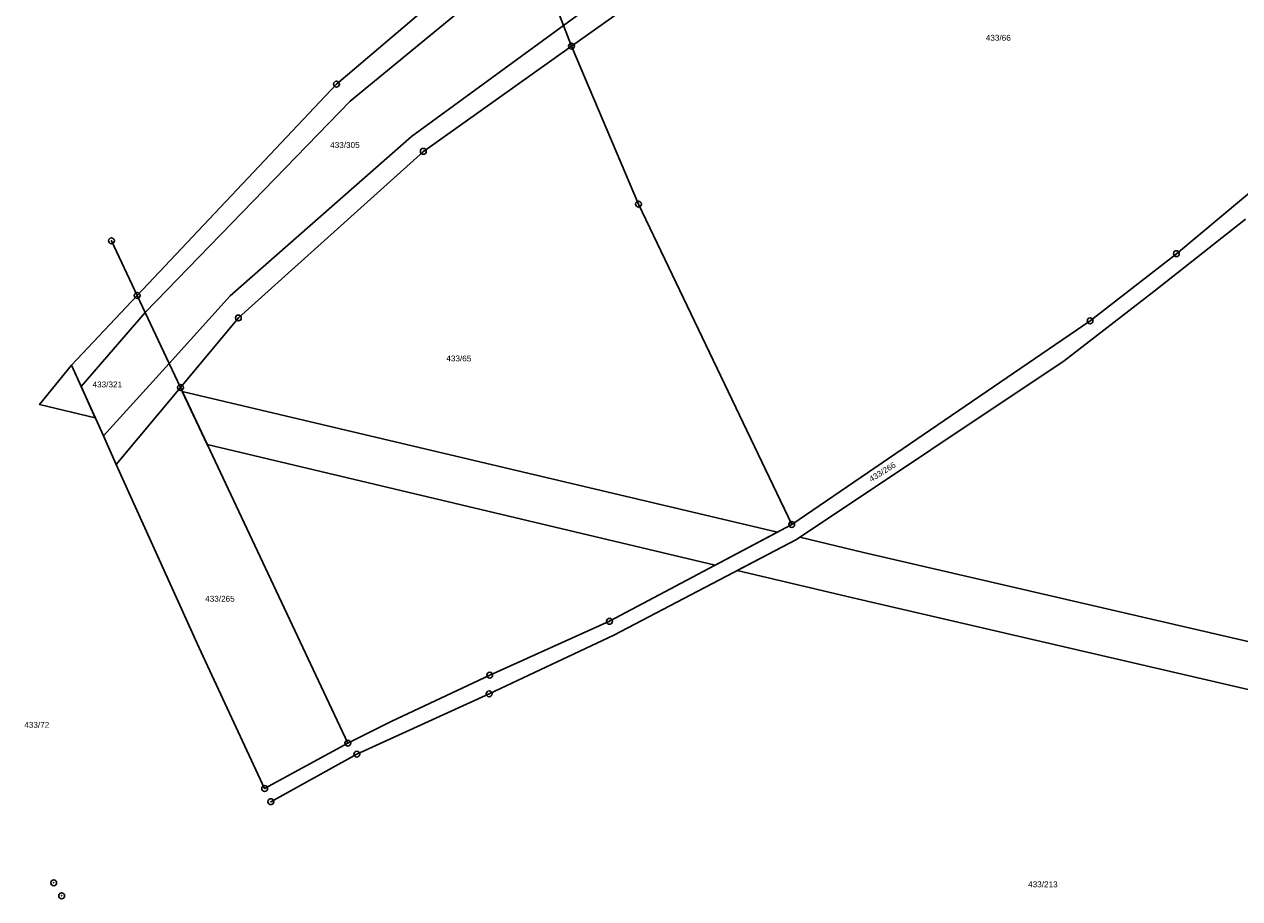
# Model space of a CAD drawing. Header units: metres. Extents: x -747283 to -746243, y -1022515 to -1021544.
# Tile 1 of 43: x -747283 to -747075, y -1022507 to -1022358. Entities that reach past the tile are written whole.
import ezdxf
from ezdxf.enums import TextEntityAlignment as Align

# ---------------------------------------------------------------- set-up
doc = ezdxf.new("R2010")
doc.units = ezdxf.units.M
doc.header["$MEASUREMENT"] = 0
for name, color, linetype in [('105', 251, 'CONTINUOUS'), ('18', 251, 'CONTINUOUS'), ('21800', 251, 'CONTINUOUS'), ('21900', 251, 'CONTINUOUS'), ('21999', 251, 'CONTINUOUS'), ('23700', 251, 'CONTINUOUS')]:
    doc.layers.add(name, color=color, linetype=linetype)
doc.styles.add('Arial', font='arial.ttf', dxfattribs={"height": 1})

# ---------------------------------------------------------------- blocks, each defined once
blk = doc.blocks.new('1_05$21')
at = {"layer": '105', "linetype": 'Continuous'}
for radius in [0.5, 0.0303]:
    blk.add_circle((0, 0), radius, dxfattribs=at)

msp = doc.modelspace()

# ---------------------------------------------------------------- linework, layer by layer
at = {"layer": '21800'}
for p, q in [((-747190.63, -1022358.1), (-747159.84, -1022335.71)), ((-747195.61, -1022345.15), (-747227.07, -1022371.02)), ((-747216.6, -1022377.11), (-747190.63, -1022358.1)), ((-747227.07, -1022371.02), (-747262.1, -1022407.14)), ((-747247.58, -1022404.29), (-747216.6, -1022377.11)), ((-747258, -1022415.87), (-747247.58, -1022404.29)), ((-747273.07, -1022419.76), (-747262.1, -1022407.14)), ((-747269.25, -1022428.23), (-747258, -1022415.87))]:
    msp.add_line(p, q, dxfattribs=at)
at = {"layer": '21900'}
for p, q in [((-747263.47, -1022404.23), (-747267.87, -1022394.89)), ((-747256.08, -1022419.95), (-747267.05, -1022433.11)), ((-747256.08, -1022419.95), (-747227.48, -1022480.73)), ((-747241.69, -1022488.45), (-747227.48, -1022480.73))]:
    msp.add_line(p, q, dxfattribs=at)
for points in [[(-747135.23, -1022326.06), (-747157.96, -1022339.42), (-747189.26, -1022361.65)], [(-747263.47, -1022404.23), (-747229.42, -1022368.13), (-747197.29, -1022340.8)], [(-747151.62, -1022443.37), (-747100.64, -1022408.57), (-747085.89, -1022397.1), (-747070.96, -1022384.65), (-747056.44, -1022373.02), (-747027.64, -1022354.22)], [(-747189.26, -1022361.65), (-747214.57, -1022379.62), (-747246.18, -1022408.08), (-747256.08, -1022419.95)], [(-747151.62, -1022443.37), (-747177.81, -1022388.63), (-747189.26, -1022361.65)], [(-747074.1, -1022391.22), (-747089.73, -1022403.54), (-747105.06, -1022415.39), (-747150.78, -1022445.9), (-747182.04, -1022462.29), (-747203.34, -1022472.3), (-747225.95, -1022482.6), (-747240.63, -1022490.71)], [(-747263.47, -1022404.23), (-747262.1, -1022407.14), (-747258, -1022415.87), (-747256.08, -1022419.95)], [(-747267.05, -1022433.11), (-747269.25, -1022428.23), (-747273.07, -1022419.76), (-747274.71, -1022416.13)], [(-747241.69, -1022488.45), (-747252.96, -1022464.33), (-747267.05, -1022433.11)], [(-747227.48, -1022480.73), (-747219.94, -1022476.93), (-747203.23, -1022469.11), (-747182.75, -1022459.9), (-747151.62, -1022443.37)]]:
    msp.add_lwpolyline(points, dxfattribs=at)
at = {"layer": '21999'}
for p, q in [((-747190.63, -1022358.1), (-747189.26, -1022361.65)), ((-747274.71, -1022416.13), (-747263.47, -1022404.23))]:
    msp.add_line(p, q, dxfattribs=at)
msp.add_lwpolyline([(-747197.29, -1022340.8), (-747195.61, -1022345.15), (-747190.63, -1022358.1)], dxfattribs=at)
at = {"layer": '23700'}
for points in [[(-747270.64, -1022425.15), (-747273.07, -1022419.76), (-747274.71, -1022416.13), (-747280.14, -1022422.89), (-747270.64, -1022425.15)], [(-747164.7, -1022450.32), (-747154.04, -1022444.65), (-747255.76, -1022420.62), (-747251.49, -1022429.7), (-747164.7, -1022450.32)], [(-747040.7, -1022479.16), (-747040.85, -1022478.92), (-747045.47, -1022470.19), (-747045.61, -1022469.82), (-747139.37, -1022448.12), (-747150.25, -1022445.55), (-747150.78, -1022445.9), (-747160.92, -1022451.21), (-747141.19, -1022455.9), (-747040.7, -1022479.16)]]:
    msp.add_lwpolyline(points, close=True, dxfattribs=at)

# ---------------------------------------------------------------- block references
at = {"layer": '105'}
for p in [(-747189.26, -1022361.65), (-747229.42, -1022368.13), (-747214.57, -1022379.62), (-747177.81, -1022388.63), (-747267.87, -1022394.89), (-747085.89, -1022397.1), (-747263.47, -1022404.23), (-747246.18, -1022408.08), (-747100.64, -1022408.57), (-747256.08, -1022419.95), (-747151.62, -1022443.37), (-747182.75, -1022459.9), (-747203.23, -1022469.11), (-747203.34, -1022472.3), (-747227.48, -1022480.73), (-747225.95, -1022482.6), (-747241.69, -1022488.45), (-747240.63, -1022490.71), (-747277.74, -1022504.56), (-747276.38, -1022506.78)]:
    msp.add_blockref('1_05$21', p, dxfattribs=at)

# ---------------------------------------------------------------- texts
at = {"layer": '18', "style": 'Arial'}
for s, p in [('433/66', (-747116.32, -1022360.22)), ('433/65', (-747208.51, -1022415)), ('433/72', (-747280.63, -1022477.59)), ('433/213', (-747108.7, -1022504.83))]:
    msp.add_text(s, height=1, dxfattribs=at).set_placement(p, align=Align.MIDDLE_CENTER)
for s, p in [('433/305', (-747230.5, -1022379.34)), ('433/321', (-747271.1, -1022420.24))]:
    msp.add_text(s, height=1, dxfattribs=at).set_placement(p, align=Align.BOTTOM_LEFT)
msp.add_text('433/266', height=1, rotation=32, dxfattribs=at).set_placement((-747136.13, -1022434.37), align=Align.MIDDLE_CENTER)
msp.add_text('433/265', height=1, dxfattribs=at).set_placement((-747249.33, -1022456.85), align=Align.BOTTOM_CENTER)

doc.saveas('drawing.dxf')
